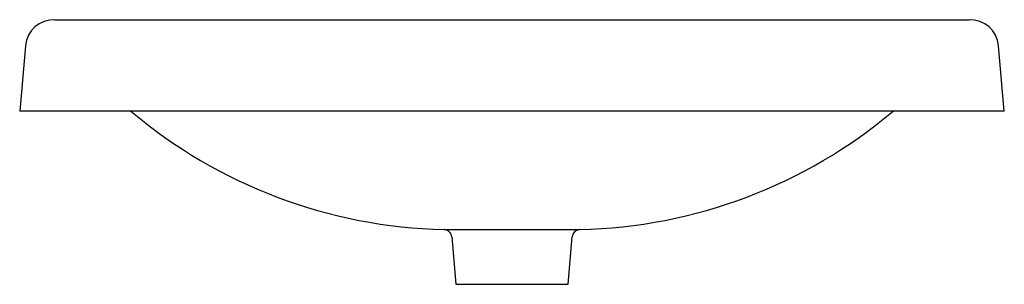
# Model space of a CAD drawing. Header units: millimetres. Extents: x 3659.196 to 3659.811, y 1591.036 to 1591.201.
import ezdxf

# ---------------------------------------------------------------- set-up
doc = ezdxf.new("R2010")
doc.units = ezdxf.units.MM
doc.layers.add('SANINDUSA', color=3, linetype='Continuous')

msp = doc.modelspace()

# ---------------------------------------------------------------- linework, layer by layer
at = {"layer": 'SANINDUSA'}
for p, q in [((3659.2182, 1591.20054), (3659.78917, 1591.20054)), ((3659.19976, 1591.18428), (3659.1962, 1591.14356)), ((3659.81117, 1591.14356), (3659.80761, 1591.18428)), ((3659.37618, 1591.14356), (3659.1962, 1591.14356)), ((3659.63118, 1591.14356), (3659.37618, 1591.14356)), ((3659.81117, 1591.14356), (3659.63118, 1591.14356)), ((3659.4661, 1591.06508), (3659.46868, 1591.03556)), ((3659.53868, 1591.03556), (3659.54127, 1591.06508)), ((3659.46868, 1591.03556), (3659.50368, 1591.03556)), ((3659.50368, 1591.03556), (3659.53868, 1591.03556))]:
    msp.add_line(p, q, dxfattribs=at)
at = {"layer": 'SANINDUSA', "flags": 128}
msp.add_lwpolyline([(3659.46124, 1591.06964), (3659.46166, 1591.06965), (3659.46294, 1591.06965), (3659.46548, 1591.06966), (3659.4692, 1591.06968), (3659.47377, 1591.0697), (3659.47933, 1591.06972), (3659.48541, 1591.06975), (3659.49219, 1591.06976), (3659.49908, 1591.06977), (3659.50631, 1591.06977), (3659.51326, 1591.06976), (3659.52015, 1591.06975), (3659.52639, 1591.06973), (3659.53216, 1591.0697), (3659.53698, 1591.06968), (3659.54098, 1591.06967), (3659.54383, 1591.06965), (3659.54559, 1591.06965), (3659.54611, 1591.06964)], dxfattribs=at)
at = {"layer": 'SANINDUSA'}
for centre, radius, start, end in [((3659.21752, 1591.18273), 0.01783, 87.80478, 175), ((3659.78985, 1591.18273), 0.01783, 5, 92.19522), ((3659.46837, 1591.38458), 0.31498, 229.92323, 268.70306), ((3659.53899, 1591.38455), 0.31496, 271.29539, 310.07932), ((3659.46112, 1591.06465), 0.005, 5, 88.65218), ((3659.5462, 1591.06473), 0.00491, 95.21387, 175.95599)]:
    msp.add_arc(centre, radius, start, end, dxfattribs=at)

doc.saveas('drawing.dxf')
